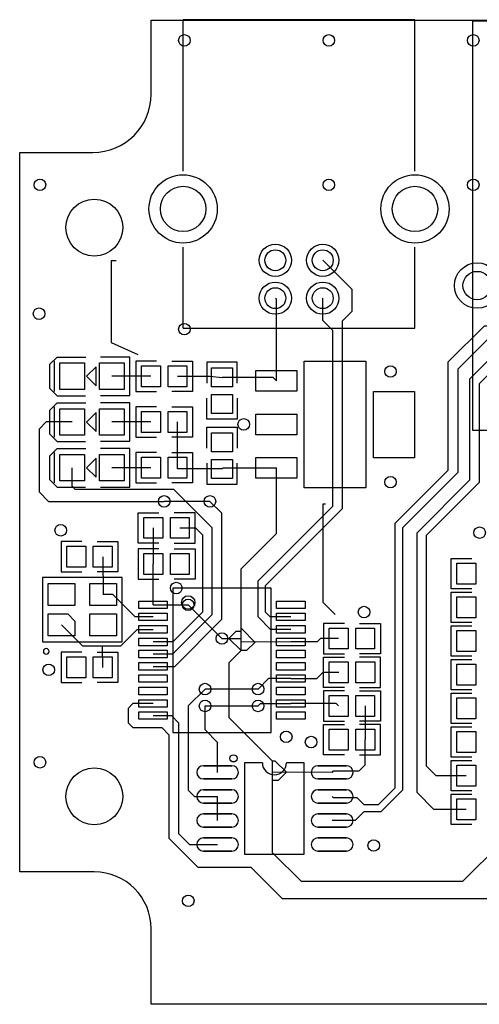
# Model space of a CAD drawing. Header units: millimetres. Extents: x 0 to 2835, y -2045 to 1.
# Tile 1 of 3: x 0 to 954, y -2045 to 1. Entities that reach past the tile are written whole.
import ezdxf

# ---------------------------------------------------------------- set-up
doc = ezdxf.new("R2010")
doc.units = ezdxf.units.MM

msp = doc.modelspace()

# ---------------------------------------------------------------- linework, layer by layer
for points in [[(272.8, -154), (272.8, 0), (2557.8, 0), (2557.8, -155)], [(820.8, 0.9), (339.2, 0.9)], [(339.2, -313.6), (339.2, 0.9)], [(820.8, 0.9), (339.2, 0.9)], [(820.8, -313.6), (820.8, 0.9)], [(940, -1.5), (940, -851.8)], [(940, -1.5), (1570, -1.5)], [(927.3, -1640), (860, -1640), (825, -1605), (825, -1065), (935, -955), (935, -745), (1030, -650), (1030, -605), (1135, -500), (1135, -390), (1070, -325), (1020, -325), (995, -300), (994.2, -238.5)], [(927.3, -1570), (865, -1570), (845, -1550), (845, -1070), (955, -960), (955, -755), (1050, -660), (1050, -615), (1165, -500), (1335, -500), (1370, -465), (1370, -400), (1435, -335), (1490, -335), (1515, -310), (1515.8, -238.5)], [(154.8, -1770), (-0.2, -1770), (-0.2, -275), (151.8, -275)], [(339.2, -640.2), (339.2, -471.8)], [(820.8, -640.2), (820.8, -471.8)], [(200, -500), (190, -500), (190, -510), (190, -670), (245, -695)], [(562.8, -1240), (520, -1240), (510, -1230), (510, -1175), (670, -1015), (670, -625), (690, -605), (690, -559.8), (629.2, -499)], [(562.8, -1266), (521, -1266), (495, -1240), (495, -1165), (650, -1010), (650, -645), (629.2, -624.2), (629.2, -577.7)], [(533, -749.5), (533, -579.9), (530.8, -577.7)], [(339.2, -640.2), (820.8, -640.2)], [(648.8, -1613), (650.8, -1615), (699.8, -1615), (714.8, -1630), (744.8, -1630), (779.8, -1595), (779.8, -1045), (889.8, -935), (889.8, -710.2), (965, -635), (1005, -635)], [(975, -660), (909.8, -725.2), (909.8, -940), (794.8, -1055), (794.8, -1600), (749.8, -1645), (714.8, -1645), (696.8, -1663), (648.8, -1663)], [(136.5, -781), (78.4, -781), (62.5, -765.1), (62.5, -715.1), (77.5, -700.1), (137.5, -700.1)], [(71.9, -771.6), (71.9, -708.5)], [(167.5, -780.1), (228.4, -780.1), (228.4, -700.1), (167.5, -700.1)], [(284.2, -708.5), (240.9, -708.5), (240.9, -747.9), (240.9, -771.5), (284.2, -771.5)], [(315.7, -708.5), (359, -708.5), (359, -771.5), (315.7, -771.5)], [(451.5, -754.2), (451.5, -710.9), (412.1, -710.9), (388.5, -710.9), (388.5, -754.2)], [(272.4, -740), (191.3, -740)], [(327.6, -740), (327.6, -740), (395, -740), (420, -742.4)], [(533, -749.5), (525.9, -742.4), (420, -742.4)], [(136.5, -876), (78.4, -876), (62.5, -860.1), (62.5, -810.1), (77.5, -795.1), (137.5, -795.1)], [(167.5, -875.1), (228.4, -875.1), (228.4, -795.1), (167.5, -795.1)], [(451.5, -785.7), (451.5, -829.1), (388.5, -829.1), (388.5, -785.7)], [(71.9, -866.6), (71.9, -803.5)], [(284.2, -803.5), (240.9, -803.5), (240.9, -842.9), (240.9, -866.5), (284.2, -866.5)], [(315.7, -803.5), (359, -803.5), (359, -866.5), (315.7, -866.5)], [(108.6, -835), (55, -835), (40, -850), (40, -980.2), (59.8, -1000), (300, -1000)], [(272.4, -835), (191.3, -835)], [(327.6, -930), (327.6, -835), (327.6, -835)], [(388.5, -889.3), (388.5, -845.9), (451.5, -845.9), (451.5, -889.3)], [(940, -851.9), (1570, -851.9)], [(136.5, -971), (78.4, -971), (62.5, -955.1), (62.5, -905.1), (77.5, -890.1), (137.5, -890.1)], [(71.9, -961.6), (71.9, -898.5)], [(167.5, -970.1), (228.4, -970.1), (228.4, -890.1), (167.5, -890.1)], [(284.2, -898.5), (240.9, -898.5), (240.9, -937.9), (240.9, -961.5), (284.2, -961.5)], [(315.7, -898.5), (359, -898.5), (359, -961.5), (315.7, -961.5)], [(276.8, -1317), (317.8, -1317), (399.8, -1235), (399.8, -1054.8), (320, -975), (115, -975), (108.6, -968.6), (108.6, -930)], [(272.4, -930), (191.3, -930)], [(420, -932.6), (327.6, -932.6), (327.6, -930)], [(388.5, -920.8), (388.5, -964.1), (427.9, -964.1), (451.5, -964.1), (451.5, -920.8)], [(420, -932.6), (422.1, -930.5), (533, -930.5)], [(999.8, -1710), (919.8, -1790), (584.8, -1790), (524.8, -1730), (524.8, -1540), (434.8, -1450), (434.8, -1335), (459.8, -1310), (459.8, -1140), (533, -1066.8), (533, -930.5)], [(276.8, -1343), (321.8, -1343), (419.8, -1245), (419.8, -1024.8), (395, -1000)], [(395, -1000), (300, -1000)], [(655, -1235), (630, -1210), (630, -1005), (635, -1005)], [(289.1, -1086.5), (245.8, -1086.5), (245.8, -1023.5), (289.1, -1023.5)], [(320.6, -1086.5), (363.9, -1086.5), (363.9, -1047.1), (363.9, -1023.5), (320.6, -1023.5)], [(332.4, -1055), (365, -1055), (379.8, -1069.8), (379.8, -1230), (317.8, -1292), (276.8, -1292)], [(277.3, -1055), (277.2, -1130)], [(129.1, -1083.5), (85.7, -1083.5), (85.7, -1122.9), (85.7, -1146.5), (129.1, -1146.5)], [(160.5, -1083.5), (203.9, -1083.5), (203.9, -1146.5), (160.5, -1146.5)], [(289.1, -1098.5), (245.7, -1098.5), (245.7, -1137.9), (245.7, -1161.5), (289.1, -1161.5)], [(320.5, -1098.5), (363.9, -1098.5), (363.9, -1161.5), (320.5, -1161.5)], [(172.4, -1115), (173.1, -1193.5)], [(939.1, -1181.5), (895.8, -1181.5), (895.8, -1118.5), (939.1, -1118.5)], [(276.8, -1215), (277.2, -1130)], [(317.8, -1180), (317.8, -1480)], [(520.8, -1180), (317.8, -1180)], [(520.8, -1179), (520.8, -1180)], [(521.8, -1480), (521.8, -1180)], [(276.8, -1240), (239.8, -1240), (193.3, -1193.5), (173.1, -1193.5)], [(939.1, -1251.5), (895.8, -1251.5), (895.8, -1188.5), (939.1, -1188.5)], [(276.8, -1215), (349.8, -1215)], [(349.8, -1215), (419.8, -1285), (419.8, -1285)], [(86.5, -1256.5), (130, -1300), (209.8, -1300), (243.8, -1266), (276.8, -1266)], [(488.5, -1292.2), (461.4, -1265.1), (459.8, -1265.1)], [(674.1, -1253.5), (630.7, -1253.5), (630.7, -1292.9), (630.7, -1316.5), (674.1, -1316.5)], [(705.5, -1253.5), (748.9, -1253.5), (748.9, -1316.5), (705.5, -1316.5)], [(939.1, -1321.5), (895.8, -1321.5), (895.8, -1258.5), (939.1, -1258.5)], [(419.8, -1285), (459.3, -1285), (459.8, -1285.5)], [(434.3, -1285), (449.5, -1269.7), (459.8, -1269.7)], [(434.4, -1285), (459.8, -1310)], [(662.2, -1285), (624.8, -1285), (617.8, -1292), (562.8, -1292)], [(172.4, -1345), (171.9, -1300)], [(562.8, -1292), (459.8, -1292.3)], [(488.9, -1292.2), (471.1, -1310), (459.8, -1310)], [(129.1, -1313.5), (85.7, -1313.5), (85.7, -1352.9), (85.7, -1376.5), (129.1, -1376.5)], [(160.5, -1313.5), (203.9, -1313.5), (203.9, -1376.5), (160.5, -1376.5)], [(674.1, -1386.5), (630.8, -1386.5), (630.8, -1323.5), (674.1, -1323.5)], [(705.6, -1386.5), (748.9, -1386.5), (748.9, -1347.1), (748.9, -1323.5), (705.6, -1323.5)], [(939.1, -1391.5), (895.8, -1391.5), (895.8, -1328.5), (939.1, -1328.5)], [(562.8, -1368), (516.8, -1368), (494.8, -1390)], [(562.8, -1368), (616.8, -1368), (629.8, -1355), (662.3, -1355)], [(384.8, -1390), (349.8, -1425), (349.8, -1600), (362.8, -1613), (410.8, -1613)], [(494.8, -1390), (384.8, -1390)], [(674.1, -1393.5), (630.7, -1393.5), (630.7, -1432.9), (630.7, -1456.5), (674.1, -1456.5)], [(705.5, -1393.5), (748.9, -1393.5), (748.9, -1456.5), (705.5, -1456.5)], [(939.1, -1461.5), (895.8, -1461.5), (895.8, -1398.5), (939.1, -1398.5)], [(276.8, -1420), (234.8, -1420), (224.8, -1430), (224.8, -1460), (234.8, -1470), (294.8, -1470), (309.8, -1485), (309.8, -1700), (369.8, -1760), (479.8, -1760), (544.8, -1825), (999.8, -1825), (1084.8, -1910), (1334.8, -1910), (1514.8, -1730), (1699.8, -1730)], [(384.8, -1425), (494.8, -1425)], [(410.8, -1563), (410.8, -1501), (384.8, -1475), (384.8, -1425)], [(494.8, -1425), (499.8, -1420), (562.8, -1420)], [(662.2, -1425), (657.2, -1420), (562.8, -1420)], [(717.4, -1425), (717.4, -1495)], [(276.8, -1445), (315, -1445), (329.8, -1459.8), (329.8, -1690), (352.8, -1713), (410.8, -1713)], [(674.1, -1526.5), (630.8, -1526.5), (630.8, -1463.5), (674.1, -1463.5)], [(705.6, -1526.5), (748.9, -1526.5), (748.9, -1487.1), (748.9, -1463.5), (705.6, -1463.5)], [(939.1, -1531.5), (895.8, -1531.5), (895.8, -1468.5), (939.1, -1468.5)], [(317.8, -1480), (521.8, -1480)], [(648.8, -1563), (651.8, -1560), (704.8, -1560), (717.4, -1547.4), (717.4, -1495)], [(466.8, -1543), (466.8, -1733), (590.8, -1733), (590.8, -1543)], [(503.8, -1543), (466.8, -1543)], [(553.6, -1562.9), (530.7, -1540), (524.8, -1540)], [(590.8, -1543), (553.8, -1543)], [(939.1, -1601.5), (895.8, -1601.5), (895.8, -1538.5), (939.1, -1538.5)], [(553.6, -1562.9), (536.5, -1580), (524.8, -1580)], [(648.8, -1563), (524.8, -1562.9)], [(410.8, -1663), (410.8, -1613)], [(939.1, -1671.5), (895.8, -1671.5), (895.8, -1608.5), (939.1, -1608.5)], [(2557.8, -1889), (2557.8, -2045), (272.8, -2045), (272.8, -1889)]]:
    msp.add_lwpolyline(points)
for points in [[(134.2, -767.6), (83.1, -767.6), (83.1, -712.4), (134.2, -712.4)], [(216.9, -767.6), (165.8, -767.6), (165.8, -712.4), (216.9, -712.4)], [(590.9, -972.1), (590.9, -708.3), (718.8, -708.3), (718.8, -972.1), (590.9, -972.1)], [(158.6, -759.8), (158.6, -720.3), (158.6, -720.3), (138.8, -740.1), (138.8, -740.1), (158.6, -759.8)], [(252.8, -718.3), (292.1, -718.3), (292.1, -761.7), (252.8, -761.7)], [(307.9, -718.3), (347.2, -718.3), (347.2, -761.7), (307.9, -761.7)], [(441.7, -722.8), (441.7, -762.1), (398.3, -762.1), (398.3, -722.8)], [(575.5, -728), (575.5, -771), (490.5, -771), (490.5, -728)], [(819.5, -771.5), (819.5, -909.5), (734.5, -909.5), (734.5, -771.5)], [(441.7, -777.9), (441.7, -817.2), (398.3, -817.2), (398.3, -777.9)], [(134.2, -862.6), (83.1, -862.6), (83.1, -807.4), (134.2, -807.4)], [(158.6, -854.8), (158.6, -815.3), (158.6, -815.3), (138.8, -835.1), (138.8, -835.1), (158.6, -854.8)], [(216.9, -862.6), (165.8, -862.6), (165.8, -807.4), (216.9, -807.4)], [(252.8, -813.3), (292.1, -813.3), (292.1, -856.7), (252.8, -856.7)], [(307.9, -813.3), (347.2, -813.3), (347.2, -856.7), (307.9, -856.7)], [(575.5, -819), (575.5, -862), (490.5, -862), (490.5, -819)], [(398.3, -897.1), (398.3, -857.8), (441.7, -857.8), (441.7, -897.1)], [(134.2, -957.6), (83.1, -957.6), (83.1, -902.4), (134.2, -902.4)], [(158.6, -949.8), (158.6, -910.3), (158.6, -910.3), (138.8, -930.1), (138.8, -930.1), (158.6, -949.8)], [(216.9, -957.6), (165.8, -957.6), (165.8, -902.4), (216.9, -902.4)], [(252.8, -908.3), (292.1, -908.3), (292.1, -951.7), (252.8, -951.7)], [(307.9, -908.3), (347.2, -908.3), (347.2, -951.7), (307.9, -951.7)], [(398.3, -952.2), (398.3, -912.9), (441.7, -912.9), (441.7, -952.2)], [(575.5, -909), (575.5, -952), (490.5, -952), (490.5, -909)], [(296.9, -1076.7), (257.6, -1076.7), (257.6, -1033.3), (296.9, -1033.3)], [(352.1, -1076.7), (312.7, -1076.7), (312.7, -1033.3), (352.1, -1033.3)], [(97.6, -1093.3), (136.9, -1093.3), (136.9, -1136.7), (97.6, -1136.7)], [(152.7, -1093.3), (192, -1093.3), (192, -1136.7), (152.7, -1136.7)], [(257.6, -1108.3), (296.9, -1108.3), (296.9, -1151.7), (257.6, -1151.7)], [(312.7, -1108.3), (352, -1108.3), (352, -1151.7), (312.7, -1151.7)], [(946.9, -1171.7), (907.6, -1171.7), (907.6, -1128.3), (946.9, -1128.3)], [(47.1, -1291.9), (212.5, -1291.9), (212.5, -1158.1), (47.1, -1158.1), (47.1, -1291.9)], [(58.9, -1170.9), (114, -1170.9), (114, -1216.1), (58.9, -1216.1)], [(145.5, -1170.9), (200.7, -1170.9), (200.7, -1216.1), (145.5, -1216.1)], [(946.9, -1241.7), (907.6, -1241.7), (907.6, -1198.3), (946.9, -1198.3)], [(306.4, -1207.2), (306.4, -1222.8), (247.3, -1222.8), (247.3, -1207.2)], [(592.4, -1207.2), (592.4, -1222.8), (533.3, -1222.8), (533.3, -1207.2)], [(58.9, -1233.9), (99.8, -1233.9), (114, -1248.8), (114, -1279.1), (58.9, -1279.1)], [(145.5, -1233.9), (200.7, -1233.9), (200.7, -1279.1), (145.5, -1279.1)], [(306.4, -1232.2), (306.4, -1247.8), (247.3, -1247.8), (247.3, -1232.2)], [(592.4, -1232.2), (592.4, -1247.8), (533.3, -1247.8), (533.3, -1232.2)], [(306.4, -1258.2), (306.4, -1273.9), (247.3, -1273.9), (247.3, -1258.2)], [(592.4, -1258.2), (592.4, -1273.9), (533.3, -1273.9), (533.3, -1258.2)], [(642.6, -1263.3), (681.9, -1263.3), (681.9, -1306.7), (642.6, -1306.7)], [(697.7, -1263.3), (737, -1263.3), (737, -1306.7), (697.7, -1306.7)], [(946.9, -1311.7), (907.6, -1311.7), (907.6, -1268.3), (946.9, -1268.3)], [(306.4, -1284.2), (306.4, -1299.9), (247.3, -1299.9), (247.3, -1284.2)], [(592.4, -1284.2), (592.4, -1299.9), (533.3, -1299.9), (533.3, -1284.2)], [(306.4, -1309.2), (306.4, -1324.9), (247.3, -1324.9), (247.3, -1309.2)], [(592.4, -1309.2), (592.4, -1324.9), (533.3, -1324.9), (533.3, -1309.2)], [(97.6, -1323.3), (136.9, -1323.3), (136.9, -1366.7), (97.6, -1366.7)], [(152.7, -1323.3), (192, -1323.3), (192, -1366.7), (152.7, -1366.7)], [(306.4, -1335.1), (306.4, -1350.8), (247.3, -1350.8), (247.3, -1335.1)], [(592.4, -1335.1), (592.4, -1350.8), (533.3, -1350.8), (533.3, -1335.1)], [(681.9, -1376.7), (642.6, -1376.7), (642.6, -1333.3), (681.9, -1333.3)], [(737.1, -1376.7), (697.7, -1376.7), (697.7, -1333.3), (737.1, -1333.3)], [(946.9, -1381.7), (907.6, -1381.7), (907.6, -1338.3), (946.9, -1338.3)], [(306.4, -1360.1), (306.4, -1375.8), (247.3, -1375.8), (247.3, -1360.1)], [(592.4, -1360.1), (592.4, -1375.8), (533.3, -1375.8), (533.3, -1360.1)], [(306.4, -1386.1), (306.4, -1401.8), (247.3, -1401.8), (247.3, -1386.1)], [(592.4, -1386.1), (592.4, -1401.8), (533.3, -1401.8), (533.3, -1386.1)], [(642.6, -1403.3), (681.9, -1403.3), (681.9, -1446.7), (642.6, -1446.7)], [(697.7, -1403.3), (737, -1403.3), (737, -1446.7), (697.7, -1446.7)], [(946.9, -1451.7), (907.6, -1451.7), (907.6, -1408.3), (946.9, -1408.3)], [(306.4, -1412.2), (306.4, -1427.8), (247.3, -1427.8), (247.3, -1412.2)], [(592.4, -1412.2), (592.4, -1427.8), (533.3, -1427.8), (533.3, -1412.2)], [(306.4, -1437.2), (306.4, -1452.8), (247.3, -1452.8), (247.3, -1437.2)], [(592.4, -1437.2), (592.4, -1452.8), (533.3, -1452.8), (533.3, -1437.2)], [(681.9, -1516.7), (642.6, -1516.7), (642.6, -1473.3), (681.9, -1473.3)], [(737.1, -1516.7), (697.7, -1516.7), (697.7, -1473.3), (737.1, -1473.3)], [(946.9, -1521.7), (907.6, -1521.7), (907.6, -1478.3), (946.9, -1478.3)], [(440.3, -1549.2), (381.3, -1549.2)], [(678.3, -1549.2), (619.3, -1549.2)], [(946.9, -1591.7), (907.6, -1591.7), (907.6, -1548.3), (946.9, -1548.3)], [(440.3, -1576.8), (381.3, -1576.8)], [(678.3, -1576.8), (619.3, -1576.8)], [(440.3, -1599.2), (381.3, -1599.2)], [(678.3, -1599.2), (619.3, -1599.2)], [(440.3, -1626.8), (381.3, -1626.8)], [(678.3, -1626.8), (619.3, -1626.8)], [(946.9, -1661.7), (907.6, -1661.7), (907.6, -1618.3), (946.9, -1618.3)], [(440.3, -1649.2), (381.3, -1649.2)], [(678.3, -1649.2), (619.3, -1649.2)], [(440.3, -1676.8), (381.3, -1676.8)], [(678.3, -1676.8), (619.3, -1676.8)], [(440.3, -1699.2), (381.3, -1699.2)], [(678.3, -1699.2), (619.3, -1699.2)], [(440.3, -1726.8), (381.3, -1726.8)], [(678.3, -1726.8), (619.3, -1726.8)]]:
    msp.add_lwpolyline(points, close=True)
for centre, radius in [((341.9, -42.1), 12), ((641.9, -42.1), 12), ((941.9, -42.1), 12), ((339.2, -392.3), 70.9), ((820.8, -392.3), 70.9), ((41.9, -342.1), 12), ((339.2, -392.3), 47.2), ((641.9, -342.1), 12), ((820.8, -392.3), 47.2), ((941.9, -342.1), 12), ((154.8, -431), 59.1), ((530.8, -499), 33.5), ((629.2, -499), 33.5), ((530.8, -499), 21.7), ((629.2, -499), 21.7), ((949.9, -551.5), 47.2), ((949.9, -551.5), 29.5), ((530.8, -577.7), 33.5), ((629.2, -577.7), 33.5), ((530.8, -577.7), 21.7), ((629.2, -577.7), 21.7), ((40, -610), 12), ((341.9, -642.1), 12), ((770, -730), 12), ((465, -840), 12), ((770, -960), 12), ((300, -1000), 12), ((395, -1000), 12), ((85, -1060), 12), ((955, -1065), 12), ((325, -1180), 12), ((349.8, -1210), 14), ((349.8, -1215), 12), ((715, -1230), 12), ((419.8, -1285), 12), ((60, -1350), 12), ((384.8, -1390), 12), ((494.8, -1390), 12), ((384.8, -1425), 12), ((494.8, -1425), 12), ((553.4, -1489.3), 12), ((605, -1500), 12), ((41.9, -1542.1), 12), ((443.8, -1534), 7.5), ((154.8, -1613), 59.1), ((735, -1715), 12), ((350, -1830), 12)]:
    msp.add_circle(centre, radius)
for centre, radius, start, end in [((151.8, -154), 121, 270, 0), ((55, -1311.6), 5.91, 90, 89.5149), ((381.3, -1563), 13.8, 90, 270), ((440.3, -1563), 13.8, 270, 90), ((528.8, -1543), 25, 180, 0), ((619.3, -1563), 13.8, 90, 270), ((678.3, -1563), 13.8, 270, 90), ((381.3, -1613), 13.8, 90, 270), ((440.3, -1613), 13.8, 270, 90), ((619.3, -1613), 13.8, 90, 270), ((678.3, -1613), 13.8, 270, 90), ((381.3, -1663), 13.8, 90, 270), ((440.3, -1663), 13.8, 270, 90), ((619.3, -1663), 13.8, 90, 270), ((678.3, -1663), 13.8, 270, 90), ((381.3, -1713), 13.8, 90, 270), ((440.3, -1713), 13.8, 270, 90), ((619.3, -1713), 13.8, 90, 270), ((678.3, -1713), 13.8, 270, 90), ((154.8, -1888), 118, 360, 90)]:
    msp.add_arc(centre, radius, start, end)

doc.saveas('drawing.dxf')
